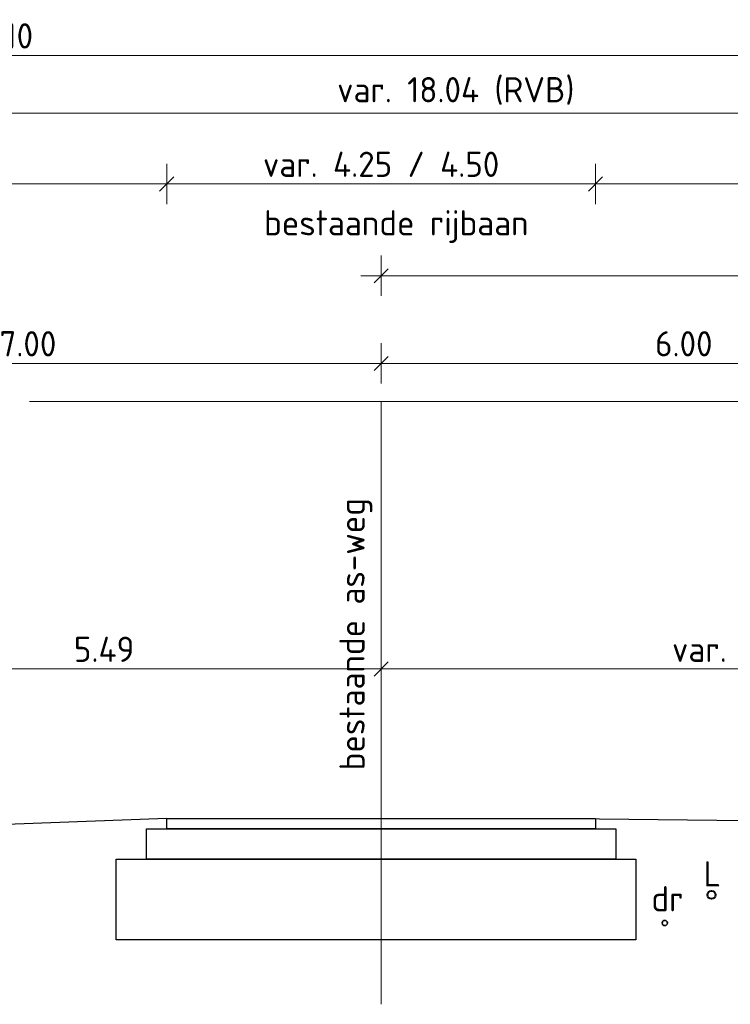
# Model space of a CAD drawing. Header units: metres. Extents: x 149234 to 159511, y 484155 to 486733.
# Tile 89 of 90: x 159430 to 159437, y 484431 to 484440. Entities that reach past the tile are written whole.
import ezdxf

# ---------------------------------------------------------------- set-up
doc = ezdxf.new("R2010")
doc.units = ezdxf.units.M
doc.linetypes.add('AL-NAP_LIJN', pattern=[15.25, 12, -1.5, 0.25, -1.5])
doc.linetypes.add('AM-AS', pattern=[16, 10, -2, 2, -2])
doc.layers.get('0').update_dxf_attribs({"lineweight": 25})
doc.layers.get('Defpoints').update_dxf_attribs({"color": 211, "lineweight": 25})
for name, color, linetype, lineweight in [('N-WE-AM-AS_WEG_GEBIEDSONTSLUITINGSWEG-G', 10, 'AM-AS', 18), ('rene', 1, 'Continuous', 40), ('X-XX-AL-M', 7, 'Continuous', 18), ('X-XX-AL-NAP-G', 7, 'AL-NAP_LIJN', 18), ('X-XX-AL-PROFIEL-B-G', 7, 'Continuous', 25), ('X-XX-AL-PROFIEL-N-G', 7, 'Continuous', 35), ('X-XX-AL-T25', 7, 'Continuous', 25)]:
    doc.layers.add(name, color=color, linetype=linetype, lineweight=lineweight)
doc.layers.add('N-WE-GR-BOOM-MEERSTAMMINGE BOOM-SD', color=7, linetype='Continuous', lineweight=30, true_color=0x5f7f00)
doc.styles.add('NLCS-ISO-M100-T25', font='NLCS-ISO.ttf')
doc.dimstyles.new('NLCS-M100-T25-SCHRAP-X_L2_H1', dxfattribs={"dimscale": 0.1, "dimtxt": 2.5, "dimasz": 1.4, "dimexe": 2, "dimexo": 2, "dimgap": 0.7, "dimtad": 1, "dimzin": 0, "dimdsep": 46, "dimtxsty": 'NLCS-ISO-M100-T25', "dimblk": 'OBLIQUE', "dimcen": 0, "dimdle": 2, "dimclrd": 256, "dimclre": 256, "dimclrt": 256, "dimadec": 1, "dimazin": 0, "dimtfac": 1, "dimtofl": 0, "dimtmove": 1, "dimatfit": 0, "dimldrblk": 'OBLIQUE', "dimfxl": 2, "dimfxlon": 1, "dimtfill": 1, "dimtfillclr": 254, "dimtolj": 1, "dimtzin": 0, "dimlwd": 18, "dimlwe": 18, "dimarcsym": 0})

# ---------------------------------------------------------------- blocks, each defined once
blk = doc.blocks.new('*U93')
for points in [[(0, 0), (4.25, 0), (4.250000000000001, -0.09999999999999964), (0, -0.09999999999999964)], [(-0.2, -0.09999999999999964), (4.450000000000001, -0.09999999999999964), (4.45, -0.3999999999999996), (-0.1999999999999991, -0.3999999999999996)], [(-0.4999999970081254, -0.3999999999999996), (4.65, -0.3999999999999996), (4.65, -1.2), (-0.4999999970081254, -1.2)]]:
    blk.add_lwpolyline(points, close=True)
blk = doc.blocks.new('_Oblique')
at = {"color": 0, "linetype": 'ByBlock', "lineweight": -2}
blk.add_line((-0.5, -0.5), (0.5, 0.5), dxfattribs=at)
blk = doc.blocks.new('*D249')
at = {"layer": 'Defpoints', "color": 0, "transparency": 16777216}
for p in [(159443.5238308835, 484439.4165336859), (159425.4838308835, 484436.5593473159), (159443.5238308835, 484436.559347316)]:
    blk.add_point(p, dxfattribs=at)
at = {"layer": 'X-XX-AL-M', "linetype": 'Continuous', "lineweight": 18, "transparency": 16777216}
for p, q in [((159425.4838308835, 484439.2165336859), (159425.4838308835, 484439.6165336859)), ((159443.5238308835, 484439.2165336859), (159443.5238308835, 484439.6165336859)), ((159425.2838308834, 484439.4165336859), (159443.7238308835, 484439.4165336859))]:
    blk.add_line(p, q, dxfattribs=at)
at = {"layer": 'X-XX-AL-M', "lineweight": 18, "transparency": 16777216, "xscale": 0.14, "yscale": 0.14, "zscale": 0.14, "rotation": 180}
blk.add_blockref('_Oblique', (159425.4838308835, 484439.4165336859), dxfattribs=at)
at = {"layer": 'X-XX-AL-M', "lineweight": 18, "transparency": 16777216, "xscale": 0.14, "yscale": 0.14, "zscale": 0.14}
blk.add_blockref('_Oblique', (159443.5238308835, 484439.4165336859), dxfattribs=at)
at = {"layer": 'X-XX-AL-M', "transparency": 16777216, "insert": (159434.5038308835, 484439.6365336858), "char_height": 0.25, "attachment_point": 5, "style": 'NLCS-ISO-M100-T25', "bg_fill": 3, "box_fill_scale": 1.1, "bg_fill_color": 256, "bg_fill_true_color": 13158600, "bg_fill_transparency": 0}
blk.add_mtext('\\A1;var. 18.04 (RVB)', dxfattribs=at)
blk = doc.blocks.new('*D252')
at = {"layer": 'Defpoints', "color": 0, "transparency": 16777216}
for p in [(159431.6388308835, 484438.7150421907), (159426.8338308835, 484438.4857301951), (159431.6388308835, 484432.4271799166)]:
    blk.add_point(p, dxfattribs=at)
at = {"layer": 'X-XX-AL-M', "linetype": 'Continuous', "lineweight": 18, "transparency": 16777216}
for p, q in [((159426.8338308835, 484438.6857301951), (159426.8338308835, 484438.9150421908)), ((159431.6388308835, 484438.5150421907), (159431.6388308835, 484438.9150421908)), ((159426.6338308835, 484438.7150421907), (159431.8388308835, 484438.7150421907))]:
    blk.add_line(p, q, dxfattribs=at)
at = {"layer": 'X-XX-AL-M', "lineweight": 18, "transparency": 16777216, "xscale": 0.14, "yscale": 0.14, "zscale": 0.14, "rotation": 180}
blk.add_blockref('_Oblique', (159426.8338308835, 484438.7150421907), dxfattribs=at)
at = {"layer": 'X-XX-AL-M', "lineweight": 18, "transparency": 16777216, "xscale": 0.14, "yscale": 0.14, "zscale": 0.14}
blk.add_blockref('_Oblique', (159431.6388308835, 484438.7150421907), dxfattribs=at)
at = {"layer": 'X-XX-AL-M', "transparency": 16777216, "insert": (159429.2363308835, 484438.9100421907), "char_height": 0.25, "attachment_point": 5, "style": 'NLCS-ISO-M100-T25', "bg_fill": 3, "box_fill_scale": 1.1, "bg_fill_color": 256, "bg_fill_true_color": 13158600, "bg_fill_transparency": 0}
blk.add_mtext('\\A1;4.81', dxfattribs=at)
blk = doc.blocks.new('*D253')
at = {"layer": 'Defpoints', "color": 0, "transparency": 16777216}
for p in [(159435.8888308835, 484438.7150421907), (159431.6388308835, 484432.4271799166), (159435.8888308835, 484432.4271799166)]:
    blk.add_point(p, dxfattribs=at)
at = {"layer": 'X-XX-AL-M', "linetype": 'Continuous', "lineweight": 18, "transparency": 16777216}
for p, q in [((159431.6388308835, 484438.5150421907), (159431.6388308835, 484438.9150421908)), ((159435.8888308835, 484438.5150421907), (159435.8888308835, 484438.9150421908)), ((159431.4388308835, 484438.7150421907), (159436.0888308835, 484438.7150421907))]:
    blk.add_line(p, q, dxfattribs=at)
at = {"layer": 'X-XX-AL-M', "lineweight": 18, "transparency": 16777216, "xscale": 0.14, "yscale": 0.14, "zscale": 0.14, "rotation": 180}
blk.add_blockref('_Oblique', (159431.6388308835, 484438.7150421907), dxfattribs=at)
at = {"layer": 'X-XX-AL-M', "lineweight": 18, "transparency": 16777216, "xscale": 0.14, "yscale": 0.14, "zscale": 0.14}
blk.add_blockref('_Oblique', (159435.8888308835, 484438.7150421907), dxfattribs=at)
at = {"layer": 'X-XX-AL-M', "transparency": 16777216, "insert": (159433.7638308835, 484438.9100421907), "char_height": 0.25, "attachment_point": 5, "style": 'NLCS-ISO-M100-T25', "bg_fill": 3, "box_fill_scale": 1.1, "bg_fill_color": 256, "bg_fill_true_color": 13158600, "bg_fill_transparency": 0}
blk.add_mtext('\\A1;var. 4.25 / 4.50', dxfattribs=at)
blk = doc.blocks.new('*D254')
at = {"layer": 'Defpoints', "color": 0, "transparency": 16777216}
for p in [(159443.5809361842, 484438.7150421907), (159435.8888308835, 484432.4271799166), (159443.5809361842, 484432.154610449)]:
    blk.add_point(p, dxfattribs=at)
at = {"layer": 'X-XX-AL-M', "linetype": 'Continuous', "lineweight": 18, "transparency": 16777216}
for p, q in [((159435.8888308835, 484438.5150421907), (159435.8888308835, 484438.9150421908)), ((159443.5809361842, 484438.5150421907), (159443.5809361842, 484438.9150421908)), ((159435.6888308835, 484438.7150421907), (159443.7809361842, 484438.7150421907))]:
    blk.add_line(p, q, dxfattribs=at)
at = {"layer": 'X-XX-AL-M', "lineweight": 18, "transparency": 16777216, "xscale": 0.14, "yscale": 0.14, "zscale": 0.14, "rotation": 180}
blk.add_blockref('_Oblique', (159435.8888308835, 484438.7150421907), dxfattribs=at)
at = {"layer": 'X-XX-AL-M', "lineweight": 18, "transparency": 16777216, "xscale": 0.14, "yscale": 0.14, "zscale": 0.14}
blk.add_blockref('_Oblique', (159443.5809361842, 484438.7150421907), dxfattribs=at)
at = {"layer": 'X-XX-AL-M', "transparency": 16777216, "insert": (159439.7348835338, 484438.9100421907), "char_height": 0.25, "attachment_point": 5, "style": 'NLCS-ISO-M100-T25', "bg_fill": 3, "box_fill_scale": 1.1, "bg_fill_color": 256, "bg_fill_true_color": 13158600, "bg_fill_transparency": 0}
blk.add_mtext('\\A1;ca. 7.69', dxfattribs=at)
blk = doc.blocks.new('*D238')
at = {"layer": 'Defpoints', "color": 0, "transparency": 16777216}
for p in [(159443.5238308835, 484439.9868107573), (159416.4238308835, 484436.5593473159), (159443.5238308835, 484436.559347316)]:
    blk.add_point(p, dxfattribs=at)
at = {"layer": 'X-XX-AL-M', "linetype": 'Continuous', "lineweight": 18, "transparency": 16777216}
for p, q in [((159416.4238308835, 484439.7868107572), (159416.4238308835, 484440.1868107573)), ((159443.5238308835, 484439.7868107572), (159443.5238308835, 484440.1868107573)), ((159416.2238308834, 484439.9868107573), (159443.7238308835, 484439.9868107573))]:
    blk.add_line(p, q, dxfattribs=at)
at = {"layer": 'X-XX-AL-M', "lineweight": 18, "transparency": 16777216, "xscale": 0.14, "yscale": 0.14, "zscale": 0.14, "rotation": 180}
blk.add_blockref('_Oblique', (159416.4238308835, 484439.9868107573), dxfattribs=at)
at = {"layer": 'X-XX-AL-M', "lineweight": 18, "transparency": 16777216, "xscale": 0.14, "yscale": 0.14, "zscale": 0.14}
blk.add_blockref('_Oblique', (159443.5238308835, 484439.9868107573), dxfattribs=at)
at = {"layer": 'X-XX-AL-M', "transparency": 16777216, "insert": (159429.9738308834, 484440.1818107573), "char_height": 0.25, "attachment_point": 5, "style": 'NLCS-ISO-M100-T25', "bg_fill": 3, "box_fill_scale": 1.1, "bg_fill_color": 256, "bg_fill_true_color": 13158600, "bg_fill_transparency": 0}
blk.add_mtext('\\A1;27.10', dxfattribs=at)
blk = doc.blocks.new('*D256')
at = {"layer": 'Defpoints', "color": 0, "transparency": 16777216}
for p in [(159433.7638308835, 484436.2271799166), (159440.8038308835, 484433.9101878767), (159440.8038308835, 484431.0093473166)]:
    blk.add_point(p, dxfattribs=at)
at = {"layer": 'X-XX-AL-M', "linetype": 'Continuous', "lineweight": 18, "transparency": 16777216}
for p, q in [((159433.7638308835, 484434.1101878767), (159433.7638308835, 484433.7101878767)), ((159440.8038308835, 484433.7101878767), (159440.8038308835, 484434.1101878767)), ((159433.5638308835, 484433.9101878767), (159441.0038308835, 484433.9101878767))]:
    blk.add_line(p, q, dxfattribs=at)
at = {"layer": 'X-XX-AL-M', "lineweight": 18, "transparency": 16777216, "xscale": 0.14, "yscale": 0.14, "zscale": 0.14, "rotation": 180}
blk.add_blockref('_Oblique', (159433.7638308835, 484433.9101878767), dxfattribs=at)
at = {"layer": 'X-XX-AL-M', "lineweight": 18, "transparency": 16777216, "xscale": 0.14, "yscale": 0.14, "zscale": 0.14}
blk.add_blockref('_Oblique', (159440.8038308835, 484433.9101878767), dxfattribs=at)
at = {"layer": 'X-XX-AL-M', "transparency": 16777216, "insert": (159437.2838308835, 484434.1051878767), "char_height": 0.25, "attachment_point": 5, "style": 'NLCS-ISO-M100-T25', "bg_fill": 3, "box_fill_scale": 1.1, "bg_fill_color": 256, "bg_fill_true_color": 13158600, "bg_fill_transparency": 0}
blk.add_mtext('\\A1;var. 7.04', dxfattribs=at)
blk = doc.blocks.new('*D258')
at = {"layer": 'Defpoints', "color": 0, "transparency": 16777216}
for p in [(159428.2738308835, 484436.2271799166), (159433.7638308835, 484436.2271799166), (159428.2738308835, 484433.9101878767)]:
    blk.add_point(p, dxfattribs=at)
at = {"layer": 'X-XX-AL-M', "linetype": 'Continuous', "lineweight": 18, "transparency": 16777216}
for p, q in [((159428.2738308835, 484434.1101878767), (159428.2738308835, 484433.7101878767)), ((159433.7638308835, 484434.1101878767), (159433.7638308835, 484433.7101878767)), ((159433.9638308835, 484433.9101878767), (159428.0738308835, 484433.9101878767))]:
    blk.add_line(p, q, dxfattribs=at)
at = {"layer": 'X-XX-AL-M', "lineweight": 18, "transparency": 16777216, "xscale": 0.14, "yscale": 0.14, "zscale": 0.14, "rotation": 180}
blk.add_blockref('_Oblique', (159428.2738308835, 484433.9101878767), dxfattribs=at)
at = {"layer": 'X-XX-AL-M', "lineweight": 18, "transparency": 16777216, "xscale": 0.14, "yscale": 0.14, "zscale": 0.14}
blk.add_blockref('_Oblique', (159433.7638308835, 484433.9101878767), dxfattribs=at)
at = {"layer": 'X-XX-AL-M', "transparency": 16777216, "insert": (159431.0188308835, 484434.1051878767), "char_height": 0.25, "attachment_point": 5, "style": 'NLCS-ISO-M100-T25', "bg_fill": 3, "box_fill_scale": 1.1, "bg_fill_color": 256, "bg_fill_true_color": 13158600, "bg_fill_transparency": 0}
blk.add_mtext('\\A1;5.49', dxfattribs=at)
blk = doc.blocks.new('*D318')
at = {"layer": 'Defpoints', "color": 0, "transparency": 16777216}
for p in [(159452.7638308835, 484437.8056865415), (159433.7638308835, 484436.5593473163), (159452.7638308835, 484436.5593473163)]:
    blk.add_point(p, dxfattribs=at)
at = {"layer": 'X-XX-AL-M', "linetype": 'Continuous', "lineweight": 18, "transparency": 16777216}
for p, q in [((159433.7638308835, 484437.6056865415), (159433.7638308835, 484438.0056865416)), ((159452.7638308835, 484437.6056865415), (159452.7638308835, 484438.0056865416)), ((159433.5638308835, 484437.8056865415), (159452.9638308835, 484437.8056865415))]:
    blk.add_line(p, q, dxfattribs=at)
at = {"layer": 'X-XX-AL-M', "lineweight": 18, "transparency": 16777216, "xscale": 0.14, "yscale": 0.14, "zscale": 0.14, "rotation": 180}
blk.add_blockref('_Oblique', (159433.7638308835, 484437.8056865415), dxfattribs=at)
at = {"layer": 'X-XX-AL-M', "lineweight": 18, "transparency": 16777216, "xscale": 0.14, "yscale": 0.14, "zscale": 0.14}
blk.add_blockref('_Oblique', (159452.7638308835, 484437.8056865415), dxfattribs=at)
at = {"layer": 'X-XX-AL-M', "transparency": 16777216, "insert": (159443.2638308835, 484438.0006865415), "char_height": 0.25, "attachment_point": 5, "style": 'NLCS-ISO-M100-T25', "bg_fill": 3, "box_fill_scale": 1.1, "bg_fill_color": 256, "bg_fill_true_color": 13158600, "bg_fill_transparency": 0}
blk.add_mtext('\\A1;19.00', dxfattribs=at)
blk = doc.blocks.new('*D481')
at = {"layer": 'Defpoints', "color": 0, "transparency": 16777216}
for p in [(159433.7638308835, 484436.9369250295), (159433.7638308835, 484432.4271799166), (159426.7638308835, 484432.132077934)]:
    blk.add_point(p, dxfattribs=at)
at = {"layer": 'N-WE-GR-BOOM-MEERSTAMMINGE BOOM-SD', "linetype": 'Continuous', "lineweight": 18, "transparency": 16777216}
for p, q in [((159426.7638308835, 484436.7369250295), (159426.7638308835, 484437.1369250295)), ((159433.7638308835, 484436.7369250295), (159433.7638308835, 484437.1369250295)), ((159426.5638308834, 484436.9369250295), (159433.9638308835, 484436.9369250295))]:
    blk.add_line(p, q, dxfattribs=at)
at = {"layer": 'N-WE-GR-BOOM-MEERSTAMMINGE BOOM-SD', "lineweight": 18, "transparency": 16777216, "xscale": 0.14, "yscale": 0.14, "zscale": 0.14, "rotation": 180}
blk.add_blockref('_Oblique', (159426.7638308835, 484436.9369250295), dxfattribs=at)
at = {"layer": 'N-WE-GR-BOOM-MEERSTAMMINGE BOOM-SD', "lineweight": 18, "transparency": 16777216, "xscale": 0.14, "yscale": 0.14, "zscale": 0.14}
blk.add_blockref('_Oblique', (159433.7638308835, 484436.9369250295), dxfattribs=at)
at = {"layer": 'N-WE-GR-BOOM-MEERSTAMMINGE BOOM-SD', "transparency": 16777216, "insert": (159430.2638308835, 484437.1319250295), "char_height": 0.25, "attachment_point": 5, "style": 'NLCS-ISO-M100-T25', "bg_fill": 3, "box_fill_scale": 1.1, "bg_fill_color": 256, "bg_fill_true_color": 13158600, "bg_fill_transparency": 0}
blk.add_mtext('\\A1;7.00', dxfattribs=at)
blk = doc.blocks.new('*D482')
at = {"layer": 'Defpoints', "color": 0, "transparency": 16777216}
for p in [(159433.7638308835, 484438.0056865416), (159433.7638308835, 484436.9369250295), (159439.7638308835, 484432.0957235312)]:
    blk.add_point(p, dxfattribs=at)
at = {"layer": 'N-WE-GR-BOOM-MEERSTAMMINGE BOOM-SD', "linetype": 'Continuous', "lineweight": 18, "transparency": 16777216}
for p, q in [((159433.7638308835, 484437.1369250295), (159433.7638308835, 484436.7369250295)), ((159439.7638308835, 484436.7369250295), (159439.7638308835, 484437.1369250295)), ((159439.9638308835, 484436.9369250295), (159433.5638308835, 484436.9369250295))]:
    blk.add_line(p, q, dxfattribs=at)
at = {"layer": 'N-WE-GR-BOOM-MEERSTAMMINGE BOOM-SD', "lineweight": 18, "transparency": 16777216, "xscale": 0.14, "yscale": 0.14, "zscale": 0.14, "rotation": 180}
blk.add_blockref('_Oblique', (159433.7638308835, 484436.9369250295), dxfattribs=at)
at = {"layer": 'N-WE-GR-BOOM-MEERSTAMMINGE BOOM-SD', "lineweight": 18, "transparency": 16777216, "xscale": 0.14, "yscale": 0.14, "zscale": 0.14}
blk.add_blockref('_Oblique', (159439.7638308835, 484436.9369250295), dxfattribs=at)
at = {"layer": 'N-WE-GR-BOOM-MEERSTAMMINGE BOOM-SD', "transparency": 16777216, "insert": (159436.7638308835, 484437.1319250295), "char_height": 0.25, "attachment_point": 5, "style": 'NLCS-ISO-M100-T25', "bg_fill": 3, "box_fill_scale": 1.1, "bg_fill_color": 256, "bg_fill_true_color": 13158600, "bg_fill_transparency": 0}
blk.add_mtext('\\A1;6.00', dxfattribs=at)

msp = doc.modelspace()

# ---------------------------------------------------------------- linework, layer by layer
at = {"layer": 'N-WE-AM-AS_WEG_GEBIEDSONTSLUITINGSWEG-G'}
msp.add_line((159433.7638308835, 484436.5593473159), (159433.7638308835, 484430.5880115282), dxfattribs=at)
at = {"layer": 'rene'}
msp.add_circle((159437.0382271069, 484431.6719179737), 0.04, dxfattribs=at)
at = {"layer": 'X-XX-AL-NAP-G'}
msp.add_line((159003.2804435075, 484436.5593473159), (159511.0760272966, 484436.5593473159), dxfattribs=at)
at = {"layer": 'X-XX-AL-PROFIEL-B-G', "flags": 128}
for points in [[(159431.6388308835, 484432.4271799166), (159429.0746416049, 484432.3324837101), (159426.0896681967, 484432.2871799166), (159421.6388308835, 484432.2955147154), (159416.3643553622, 484432.1971799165)], [(159435.6388308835, 484432.4271799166), (159437.6735651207, 484432.4049889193), (159441.7856899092, 484432.1546104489), (159443.5238308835, 484431.1690422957), (159445.020539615, 484432.0593473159), (159456.3531958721, 484432.0593473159)]]:
    msp.add_lwpolyline(points, dxfattribs=at)
at = {"layer": 'X-XX-AL-PROFIEL-N-G', "color": 114, "true_color": 0x139b48}
msp.add_circle((159436.5753400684, 484431.393666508), 0.02611233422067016, dxfattribs=at)

# ---------------------------------------------------------------- block references
at = {"layer": 'X-XX-AL-PROFIEL-B-G'}
msp.add_blockref('*U93', (159431.6388308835, 484432.4271799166), dxfattribs=at)

# ---------------------------------------------------------------- texts
at = {"layer": 'X-XX-AL-PROFIEL-B-G', "style": 'NLCS-ISO-M100-T25'}
msp.add_text('bestaande rijbaan', height=0.25, dxfattribs=at).set_placement((159432.6044886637, 484438.2051908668))
at = {"layer": 'X-XX-AL-PROFIEL-B-G', "color": 251, "true_color": 0x636466, "style": 'NLCS-ISO-M100-T25'}
for s, p in [('L', (159436.9602369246, 484431.7553713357)), ('dr', (159436.4428626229, 484431.5084891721))]:
    msp.add_text(s, height=0.25, dxfattribs=at).set_placement(p)
at = {"layer": 'X-XX-AL-T25', "color": 252, "true_color": 0x939598, "style": 'NLCS-ISO-M100-T25'}
msp.add_text('bestaande as-weg', height=0.25, rotation=90, dxfattribs=at).set_placement((159433.6007497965, 484432.906136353))

# ---------------------------------------------------------------- next in the draw order: dimensions: what is measured, and where the dimension line sits
at = {"layer": 'N-WE-GR-BOOM-MEERSTAMMINGE BOOM-SD'}
dim = msp.add_linear_dim(base=(159433.7638308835, 484436.9369250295), p1=(159426.7638308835, 484432.132077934), p2=(159433.7638308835, 484432.4271799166), dimstyle='NLCS-M100-T25-SCHRAP-X_L2_H1', dxfattribs=at)
dim.commit()
dim.dimension.update_dxf_attribs({"geometry": '*D481', "text_midpoint": (159430.2638308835, 484437.1319250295)})

# ---------------------------------------------------------------- next in the draw order: dimensions: what is measured, and where the dimension line sits
dim = msp.add_linear_dim(base=(159433.7638308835, 484436.9369250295), p1=(159439.7638308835, 484432.0957235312), p2=(159433.7638308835, 484438.0056865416), dimstyle='NLCS-M100-T25-SCHRAP-X_L2_H1', dxfattribs=at)
dim.commit()
dim.dimension.update_dxf_attribs({"geometry": '*D482', "text_midpoint": (159436.7638308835, 484437.1319250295)})

# ---------------------------------------------------------------- next in the draw order: dimensions: what is measured, and where the dimension line sits
at = {"layer": 'X-XX-AL-M'}
dim = msp.add_linear_dim(base=(159443.5238308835, 484439.4165336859), p1=(159425.4838308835, 484436.5593473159), p2=(159443.5238308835, 484436.559347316), text='var. <> (RVB)', dimstyle='NLCS-M100-T25-SCHRAP-X_L2_H1', dxfattribs=at)
dim.commit()
dim.dimension.update_dxf_attribs({"geometry": '*D249', "text_midpoint": (159434.5038308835, 484439.6365336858)})

# ---------------------------------------------------------------- next in the draw order: dimensions: what is measured, and where the dimension line sits
dim = msp.add_linear_dim(base=(159431.6388308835, 484438.7150421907), p1=(159426.8338308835, 484438.4857301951), p2=(159431.6388308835, 484432.4271799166), dimstyle='NLCS-M100-T25-SCHRAP-X_L2_H1', dxfattribs=at)
dim.commit()
dim.dimension.update_dxf_attribs({"geometry": '*D252', "text_midpoint": (159429.2363308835, 484438.9100421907)})

# ---------------------------------------------------------------- next in the draw order: dimensions: what is measured, and where the dimension line sits
dim = msp.add_linear_dim(base=(159435.8888308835, 484438.7150421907), p1=(159431.6388308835, 484432.4271799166), p2=(159435.8888308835, 484432.4271799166), text='var. <> / 4.50', dimstyle='NLCS-M100-T25-SCHRAP-X_L2_H1', dxfattribs=at)
dim.commit()
dim.dimension.update_dxf_attribs({"geometry": '*D253', "text_midpoint": (159433.7638308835, 484438.9100421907)})

# ---------------------------------------------------------------- next in the draw order: dimensions: what is measured, and where the dimension line sits
dim = msp.add_linear_dim(base=(159443.5809361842, 484438.7150421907), p1=(159435.8888308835, 484432.4271799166), p2=(159443.5809361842, 484432.154610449), text='ca. <>', dimstyle='NLCS-M100-T25-SCHRAP-X_L2_H1', dxfattribs=at)
dim.commit()
dim.dimension.update_dxf_attribs({"geometry": '*D254', "text_midpoint": (159439.7348835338, 484438.9100421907)})

# ---------------------------------------------------------------- next in the draw order: dimensions: what is measured, and where the dimension line sits
dim = msp.add_linear_dim(base=(159443.5238308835, 484439.9868107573), p1=(159416.4238308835, 484436.5593473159), p2=(159443.5238308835, 484436.559347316), dimstyle='NLCS-M100-T25-SCHRAP-X_L2_H1', dxfattribs=at)
dim.commit()
dim.dimension.update_dxf_attribs({"geometry": '*D238', "text_midpoint": (159429.9738308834, 484440.1818107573)})
dim = msp.add_linear_dim(base=(159440.8038308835, 484433.9101878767), p1=(159433.7638308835, 484436.2271799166), p2=(159440.8038308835, 484431.0093473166), text='var. <>', dimstyle='NLCS-M100-T25-SCHRAP-X_L2_H1', dxfattribs=at)
dim.commit()
dim.dimension.update_dxf_attribs({"geometry": '*D256', "text_midpoint": (159437.2838308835, 484434.1051878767)})

# ---------------------------------------------------------------- next in the draw order: dimensions: what is measured, and where the dimension line sits
for base, p1, p2, picture, middle in [((159452.7638308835, 484437.8056865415), (159433.7638308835, 484436.5593473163), (159452.7638308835, 484436.5593473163), '*D318', (159443.2638308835, 484438.0006865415)), ((159428.2738308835, 484433.9101878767), (159433.7638308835, 484436.2271799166), (159428.2738308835, 484436.2271799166), '*D258', (159431.0188308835, 484434.1051878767))]:
    dim = msp.add_linear_dim(base=base, p1=p1, p2=p2, dimstyle='NLCS-M100-T25-SCHRAP-X_L2_H1', dxfattribs=at)
    dim.commit()
    dim.dimension.update_dxf_attribs({"geometry": picture, "text_midpoint": middle})

doc.saveas('drawing.dxf')
